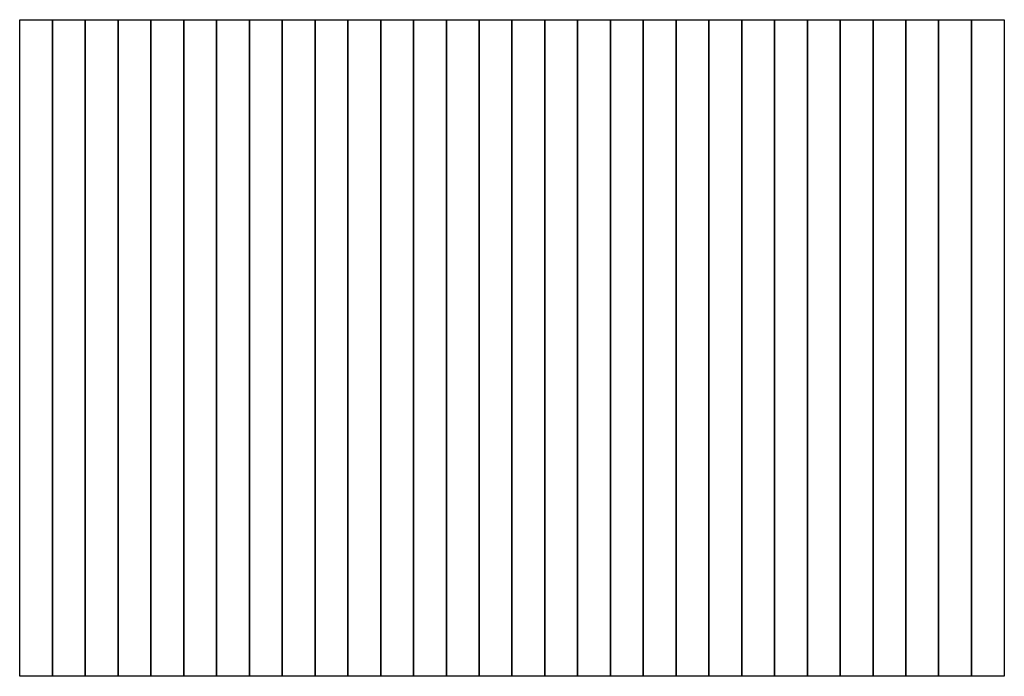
# Model space of a CAD drawing. Header units: millimetres. Extents: x -50 to 2950, y -1000 to 1000.
import ezdxf

# ---------------------------------------------------------------- set-up
doc = ezdxf.new("R2010")
doc.units = ezdxf.units.MM

msp = doc.modelspace()

# ---------------------------------------------------------------- linework, layer by layer
for p, q in [((-50, -1000), (-50, 1000)), ((-50, 1000), (50, 1000)), ((50, 1000), (50, -1000)), ((50, -1000), (50, 1000)), ((50, 1000), (150, 1000)), ((150, 1000), (150, -1000)), ((150, -1000), (150, 1000)), ((150, 1000), (250, 1000)), ((250, 1000), (250, -1000)), ((250, -1000), (250, 1000)), ((250, 1000), (350, 1000)), ((350, 1000), (350, -1000)), ((350, -1000), (350, 1000)), ((350, 1000), (450, 1000)), ((450, 1000), (450, -1000)), ((450, -1000), (450, 1000)), ((450, 1000), (550, 1000)), ((550, 1000), (550, -1000)), ((550, -1000), (550, 1000)), ((550, 1000), (650, 1000)), ((650, 1000), (650, -1000)), ((650, -1000), (650, 1000)), ((650, 1000), (750, 1000)), ((750, 1000), (750, -1000)), ((750, -1000), (750, 1000)), ((750, 1000), (850, 1000)), ((850, 1000), (850, -1000)), ((850, -1000), (850, 1000)), ((850, 1000), (950, 1000)), ((950, 1000), (950, -1000)), ((950, -1000), (950, 1000)), ((950, 1000), (1050, 1000)), ((1050, 1000), (1050, -1000)), ((1050, -1000), (1050, 1000)), ((1050, 1000), (1150, 1000)), ((1150, 1000), (1150, -1000)), ((1150, -1000), (1150, 1000)), ((1150, 1000), (1250, 1000)), ((1250, 1000), (1250, -1000)), ((1250, -1000), (1250, 1000)), ((1250, 1000), (1350, 1000)), ((1350, 1000), (1350, -1000)), ((1350, -1000), (1350, 1000)), ((1350, 1000), (1450, 1000)), ((1450, 1000), (1450, -1000)), ((1450, -1000), (1450, 1000)), ((1450, 1000), (1550, 1000)), ((1550, 1000), (1550, -1000)), ((1550, -1000), (1550, 1000)), ((1550, 1000), (1650, 1000)), ((1650, 1000), (1650, -1000)), ((1650, -1000), (1650, 1000)), ((1650, 1000), (1750, 1000)), ((1750, 1000), (1750, -1000)), ((1750, -1000), (1750, 1000)), ((1750, 1000), (1850, 1000)), ((1850, 1000), (1850, -1000)), ((1850, -1000), (1850, 1000)), ((1850, 1000), (1950, 1000)), ((1950, 1000), (1950, -1000)), ((1950, -1000), (1950, 1000)), ((1950, 1000), (2050, 1000)), ((2050, 1000), (2050, -1000)), ((2050, -1000), (2050, 1000)), ((2050, 1000), (2150, 1000)), ((2150, 1000), (2150, -1000)), ((2150, -1000), (2150, 1000)), ((2150, 1000), (2250, 1000)), ((2250, 1000), (2250, -1000)), ((2250, -1000), (2250, 1000)), ((2250, 1000), (2350, 1000)), ((2350, 1000), (2350, -1000)), ((2350, -1000), (2350, 1000)), ((2350, 1000), (2450, 1000)), ((2450, 1000), (2450, -1000)), ((2450, -1000), (2450, 1000)), ((2450, 1000), (2550, 1000)), ((2550, 1000), (2550, -1000)), ((2550, -1000), (2550, 1000)), ((2550, 1000), (2650, 1000)), ((2650, 1000), (2650, -1000)), ((2650, -1000), (2650, 1000)), ((2650, 1000), (2750, 1000)), ((2750, 1000), (2750, -1000)), ((2750, -1000), (2750, 1000)), ((2750, 1000), (2850, 1000)), ((2850, 1000), (2850, -1000)), ((2850, -1000), (2850, 1000)), ((2850, 1000), (2950, 1000)), ((2950, 1000), (2950, -1000)), ((50, -1000), (-50, -1000)), ((150, -1000), (50, -1000)), ((250, -1000), (150, -1000)), ((350, -1000), (250, -1000)), ((450, -1000), (350, -1000)), ((550, -1000), (450, -1000)), ((650, -1000), (550, -1000)), ((750, -1000), (650, -1000)), ((850, -1000), (750, -1000)), ((950, -1000), (850, -1000)), ((1050, -1000), (950, -1000)), ((1150, -1000), (1050, -1000)), ((1250, -1000), (1150, -1000)), ((1350, -1000), (1250, -1000)), ((1450, -1000), (1350, -1000)), ((1550, -1000), (1450, -1000)), ((1650, -1000), (1550, -1000)), ((1750, -1000), (1650, -1000)), ((1850, -1000), (1750, -1000)), ((1950, -1000), (1850, -1000)), ((2050, -1000), (1950, -1000)), ((2150, -1000), (2050, -1000)), ((2250, -1000), (2150, -1000)), ((2350, -1000), (2250, -1000)), ((2450, -1000), (2350, -1000)), ((2550, -1000), (2450, -1000)), ((2650, -1000), (2550, -1000)), ((2750, -1000), (2650, -1000)), ((2850, -1000), (2750, -1000)), ((2950, -1000), (2850, -1000))]:
    msp.add_line(p, q)

doc.saveas('drawing.dxf')
